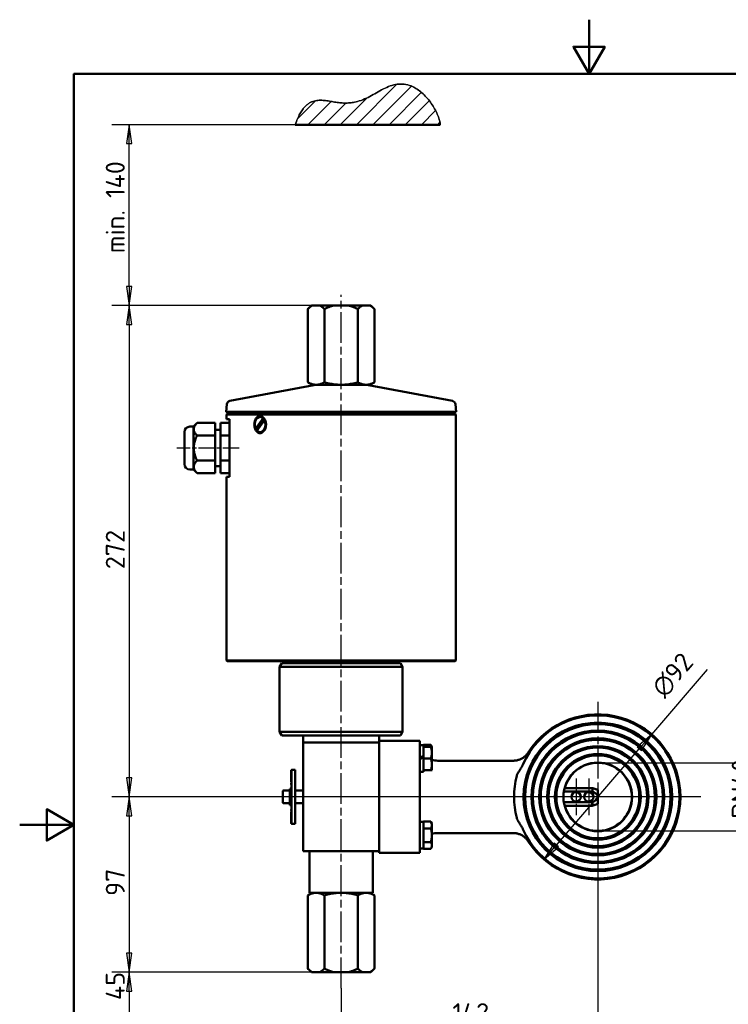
# Model space of a CAD drawing. Header units: millimetres. Extents: x 0 to 630, y 0 to 891.
# Tile 13 of 14: x 0 to 392, y 346 to 891. Entities that reach past the tile are written whole.
import ezdxf

# ---------------------------------------------------------------- set-up
doc = ezdxf.new("R2010")
doc.units = ezdxf.units.MM
doc.header["$LTSCALE"] = 3
doc.linetypes.add('CHAIN', pattern=[0.3543, 0.2362, -0.0295, 0.0591, -0.0295])
for name, color, linetype, lineweight in [('Bemaßungen(DIN)', 7, 'Continuous', 25), ('Mittellinie(DIN)', 4, 'CHAIN', 25), ('Mittelpunktmarkierung(DIN)', 4, 'CHAIN', 25), ('Rahmen_0', 179, 'Continuous', 50), ('Schraffur', 230, 'Continuous', 25), ('Sichtbare Kanten(DIN)', 7, 'Continuous', 50), ('Skizziergeometrie(DIN)', 179, 'Continuous', 50)]:
    doc.layers.add(name, color=color, linetype=linetype, lineweight=lineweight)
doc.styles.add('STANDARD-BSI~0', font='isocpeur.ttf')
doc.dimstyles.new('STANDARD-DIN', dxfattribs={"dimscale": 3, "dimtxt": 3.5, "dimasz": 3.5, "dimexe": 3.175, "dimexo": 0, "dimgap": 0.8, "dimtad": 1, "dimrnd": 1e-08, "dimtxsty": 'STANDARD-BSI~0', "dimblk": 'Filled-1', "dimcen": 0.09, "dimdle": 10, "dimclrd": 5, "dimclre": 5, "dimclrt": 256, "dimadec": 1, "dimazin": 2, "dimtfac": 0.714286, "dimtdec": 3, "dimtmove": 0, "dimatfit": 3, "dimfxl": 0, "dimtolj": 1, "dimlwd": 25, "dimlwe": 25, "dimarcsym": 0})

# ---------------------------------------------------------------- blocks, each defined once
blk = doc.blocks.new('Ränder Default Border')
at = {"layer": 'Rahmen_0', "flags": 128}
for points in [[(105, 297), (105, 287), (102.11, 292), (107.89, 292), (105, 287)], [(10, 10), (10, 287), (200, 287), (200, 10), (10, 10)], [(0, 148.5), (10, 148.5), (5, 151.39), (5, 145.61), (10, 148.5)]]:
    blk.add_lwpolyline(points, dxfattribs=at)
blk = doc.blocks.new('Filled-1')
at = {"color": 0}
for p, q in [((0, 0), (-1, 0.143)), ((-1, 0.143), (-1, -0.143)), ((-1, 0), (0, 0)), ((-1, -0.143), (0, 0))]:
    blk.add_line(p, q, dxfattribs=at)
at = {"color": 0, "flags": 128}
blk.add_lwpolyline([(-1, -0.143), (0, 0), (-1, 0.143), (-1, -0.143)], dxfattribs=at)
at = {"color": 0}
blk.add_solid([(-1, -0.143), (0, 0), (-1, 0.143), (-1, -0.143)], dxfattribs=at)
blk = doc.blocks.new('*D20')
at = {"layer": 'Bemaßungen(DIN)', "color": 5, "linetype": 'Continuous', "lineweight": 25}
for p, q in [((152.41, 832.92), (50.99, 832.92)), ((60.52, 743.42), (60.52, 822.42)), ((189.7, 732.92), (50.99, 732.92))]:
    blk.add_line(p, q, dxfattribs=at)
at = {"layer": 'Defpoints', "color": 0, "linetype": 'Continuous'}
for p in [(60.52, 832.92), (152.41, 832.92), (189.7, 732.92)]:
    blk.add_point(p, dxfattribs=at)
at = {"layer": 'Bemaßungen(DIN)', "color": 5, "linetype": 'Continuous', "lineweight": 25, "xscale": 10.5, "yscale": 10.5, "zscale": 10.5}
for p, rotation in [((60.52, 832.92), 90), ((60.52, 732.92), 270)]:
    blk.add_blockref('Filled-1', p, dxfattribs=dict(at, rotation=rotation))
at = {"layer": 'Bemaßungen(DIN)', "color": 250, "linetype": 'Continuous', "lineweight": 25, "true_color": 0x3f3f3f, "insert": (47.61, 755.09), "char_height": 10.5, "attachment_point": 1, "rotation": 90, "style": 'STANDARD-BSI~0'}
blk.add_mtext('\\A1; min. 140', dxfattribs=at)
blk = doc.blocks.new('*D21')
at = {"layer": 'Bemaßungen(DIN)', "color": 5, "linetype": 'Continuous', "lineweight": 25}
for p, q in [((169.9, 732.92), (50.99, 732.92)), ((60.52, 722.42), (60.52, 471.51)), ((145.51, 461.01), (50.99, 461.01))]:
    blk.add_line(p, q, dxfattribs=at)
at = {"layer": 'Defpoints', "color": 0, "linetype": 'Continuous'}
for p in [(169.9, 732.92), (60.52, 461.01), (145.51, 461.01)]:
    blk.add_point(p, dxfattribs=at)
at = {"layer": 'Bemaßungen(DIN)', "color": 5, "linetype": 'Continuous', "lineweight": 25, "xscale": 10.5, "yscale": 10.5, "zscale": 10.5}
for p, rotation in [((60.52, 732.92), 90), ((60.52, 461.01), 270)]:
    blk.add_blockref('Filled-1', p, dxfattribs=dict(at, rotation=rotation))
at = {"layer": 'Bemaßungen(DIN)', "color": 250, "linetype": 'Continuous', "lineweight": 25, "true_color": 0x3f3f3f, "insert": (47.62, 586.99), "char_height": 10.5, "attachment_point": 1, "rotation": 90, "style": 'STANDARD-BSI~0'}
blk.add_mtext('\\A1;272', dxfattribs=at)
blk = doc.blocks.new('*D22')
at = {"layer": 'Bemaßungen(DIN)', "color": 5, "linetype": 'Continuous', "lineweight": 25}
for p, q in [((307.81, 461.01), (50.99, 461.01)), ((60.52, 450.51), (60.52, 374.51)), ((165.92, 364.01), (50.99, 364.01))]:
    blk.add_line(p, q, dxfattribs=at)
at = {"layer": 'Defpoints', "color": 0, "linetype": 'Continuous'}
for p in [(307.81, 461.01), (60.52, 364.01), (165.92, 364.01)]:
    blk.add_point(p, dxfattribs=at)
at = {"layer": 'Bemaßungen(DIN)', "color": 5, "linetype": 'Continuous', "lineweight": 25, "xscale": 10.5, "yscale": 10.5, "zscale": 10.5}
for p, rotation in [((60.52, 461.01), 90), ((60.52, 364.01), 270)]:
    blk.add_blockref('Filled-1', p, dxfattribs=dict(at, rotation=rotation))
at = {"layer": 'Bemaßungen(DIN)', "color": 250, "linetype": 'Continuous', "lineweight": 25, "true_color": 0x3f3f3f, "insert": (47.62, 406.21), "char_height": 10.5, "attachment_point": 1, "rotation": 90, "style": 'STANDARD-BSI~0'}
blk.add_mtext('\\A1;97', dxfattribs=at)
blk = doc.blocks.new('*D23')
at = {"layer": 'Bemaßungen(DIN)', "color": 5, "linetype": 'Continuous', "lineweight": 25}
for p, q in [((319.81, 479.86), (416.32, 479.86)), ((406.8, 469.36), (406.8, 452.66)), ((319.81, 442.16), (416.32, 442.16))]:
    blk.add_line(p, q, dxfattribs=at)
at = {"layer": 'Defpoints', "color": 0, "linetype": 'Continuous'}
for p in [(319.81, 479.86), (319.81, 442.16), (406.8, 442.16)]:
    blk.add_point(p, dxfattribs=at)
at = {"layer": 'Bemaßungen(DIN)', "color": 5, "linetype": 'Continuous', "lineweight": 25, "xscale": 10.5, "yscale": 10.5, "zscale": 10.5}
for p, rotation in [((406.8, 479.86), 90), ((406.8, 442.16), 270)]:
    blk.add_blockref('Filled-1', p, dxfattribs=dict(at, rotation=rotation))
at = {"layer": 'Bemaßungen(DIN)', "color": 250, "linetype": 'Continuous', "lineweight": 25, "true_color": 0x3f3f3f, "insert": (393.9, 442.11), "char_height": 10.5, "attachment_point": 1, "rotation": 90, "style": 'STANDARD-BSI~0'}
blk.add_mtext('\\A1; DN40', dxfattribs=at)
blk = doc.blocks.new('*D24')
at = {"layer": 'Bemaßungen(DIN)', "color": 5, "linetype": 'Continuous', "lineweight": 25}
for p, q in [((319.81, 461.01), (319.81, 324.43)), ((177.81, 355.15), (177.81, 324.43)), ((188.31, 333.95), (309.31, 333.95))]:
    blk.add_line(p, q, dxfattribs=at)
at = {"layer": 'Defpoints', "color": 0, "linetype": 'Continuous'}
for p in [(319.81, 461.01), (177.81, 355.15), (319.81, 333.95)]:
    blk.add_point(p, dxfattribs=at)
at = {"layer": 'Bemaßungen(DIN)', "color": 5, "linetype": 'Continuous', "lineweight": 25, "xscale": 10.5, "yscale": 10.5, "zscale": 10.5, "rotation": 180}
blk.add_blockref('Filled-1', (177.81, 333.95), dxfattribs=at)
at = {"layer": 'Bemaßungen(DIN)', "color": 5, "linetype": 'Continuous', "lineweight": 25, "xscale": 10.5, "yscale": 10.5, "zscale": 10.5}
blk.add_blockref('Filled-1', (319.81, 333.95), dxfattribs=at)
at = {"layer": 'Bemaßungen(DIN)', "color": 250, "linetype": 'Continuous', "lineweight": 25, "true_color": 0x3f3f3f, "insert": (239.36, 346.85), "char_height": 10.5, "attachment_point": 1, "style": 'STANDARD-BSI~0'}
blk.add_mtext('\\A1;142', dxfattribs=at)
blk = doc.blocks.new('*D27')
at = {"layer": 'Bemaßungen(DIN)', "color": 5, "linetype": 'Continuous', "lineweight": 25}
for p, q in [((161.99, 364.01), (50.99, 364.01)), ((60.52, 353.51), (60.52, 319.51)), ((149.45, 309.01), (50.99, 309.01))]:
    blk.add_line(p, q, dxfattribs=at)
at = {"layer": 'Defpoints', "color": 0, "linetype": 'Continuous'}
for p in [(161.99, 364.01), (60.52, 309.01), (149.45, 309.01)]:
    blk.add_point(p, dxfattribs=at)
at = {"layer": 'Bemaßungen(DIN)', "color": 5, "linetype": 'Continuous', "lineweight": 25, "xscale": 10.5, "yscale": 10.5, "zscale": 10.5}
for p, rotation in [((60.52, 364.01), 90), ((60.52, 309.01), 270)]:
    blk.add_blockref('Filled-1', p, dxfattribs=dict(at, rotation=rotation))
at = {"layer": 'Bemaßungen(DIN)', "color": 250, "linetype": 'Continuous', "lineweight": 25, "true_color": 0x3f3f3f, "insert": (47.61, 311.31), "char_height": 10.5, "attachment_point": 1, "rotation": 90, "style": 'STANDARD-BSI~0'}
blk.add_mtext('\\A1; min. 45', dxfattribs=at)
blk = doc.blocks.new('*D28')
at = {"layer": 'Bemaßungen(DIN)', "color": 5, "linetype": 'Continuous', "lineweight": 25}
for p, q in [((349.62, 495.59), (380.53, 531.44)), ((296.86, 434.38), (342.76, 487.63))]:
    blk.add_line(p, q, dxfattribs=at)
at = {"layer": 'Defpoints', "color": 0, "linetype": 'Continuous'}
for p in [(349.62, 495.59), (290, 426.43)]:
    blk.add_point(p, dxfattribs=at)
at = {"layer": 'Bemaßungen(DIN)', "color": 5, "linetype": 'Continuous', "lineweight": 25, "xscale": 10.5, "yscale": 10.5, "zscale": 10.5}
for p, rotation in [((349.62, 495.59), 49.2350394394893), ((290, 426.43), 229.2350394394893)]:
    blk.add_blockref('Filled-1', p, dxfattribs=dict(at, rotation=rotation))
at = {"layer": 'Bemaßungen(DIN)', "color": 250, "linetype": 'Continuous', "lineweight": 25, "true_color": 0x3f3f3f, "insert": (344.26, 517.24), "char_height": 10.5, "attachment_point": 1, "rotation": 49.235, "style": 'STANDARD-BSI~0'}
blk.add_mtext('\\A1; \\fAIGDT|b0|i0;\\H10.5000;n\\fISOCPEUR|b0|i0;\\H10.5000;92', dxfattribs=at)

msp = doc.modelspace()

# ---------------------------------------------------------------- hatches: boundary and pattern name
at = {"layer": 'Schraffur'}
h = msp.add_hatch(dxfattribs=at)
h.set_pattern_fill('ANSI31', color=256, scale=50.8, style=0)
h.set_pattern_definition([(45, (0, 0), (-4.49013, 4.49013), [])])
edge = h.paths.add_edge_path()
edge.add_line((152.406, 832.919), (232.584, 832.919))
edge.add_spline(control_points=[(232.584, 832.919), (232.963, 839.337), (205.653, 886.425), (188.295, 814.789), (161.932, 860.435), (152.406, 832.919)], knot_values=[0, 0, 0, 0, 0, 0.4905105, 1, 1, 1, 1, 1], degree=4, periodic=0)

# ---------------------------------------------------------------- linework, layer by layer
msp.add_line((152.406, 832.919), (232.584, 832.919))
msp.add_open_spline([(232.584, 832.919), (232.963, 839.337), (205.653, 886.425), (188.295, 814.789), (161.932, 860.435), (152.406, 832.919)], degree=4, knots=[0, 0, 0, 0, 0, 0.4905105, 1, 1, 1, 1, 1])
at = {"layer": 'Mittellinie(DIN)', "linetype": 'CHAIN', "ltscale": 23.990969}
msp.add_line((177.81, 355.152), (177.81, 738.829), dxfattribs=at)
at = {"layer": 'Mittellinie(DIN)', "linetype": 'CHAIN', "ltscale": 12.772414}
msp.add_line((121.475, 654.007), (86.992, 654.007), dxfattribs=at)
at = {"layer": 'Mittelpunktmarkierung(DIN)', "linetype": 'CHAIN', "ltscale": 23.990969}
for p, q in [((319.81, 513.616), (319.81, 408.397)), ((317.91, 461.007), (133.539, 461.007)), ((376.833, 461.007), (304.71, 461.007)), ((372.419, 461.007), (312.31, 461.007))]:
    msp.add_line(p, q, dxfattribs=at)
at = {"layer": 'Mittelpunktmarkierung(DIN)', "linetype": 'CHAIN', "ltscale": 7.48203}
for p, q in [((307.81, 471.107), (307.81, 450.907)), ((314.81, 471.107), (314.81, 450.907))]:
    msp.add_line(p, q, dxfattribs=at)
at = {"layer": 'Sichtbare Kanten(DIN)'}
for p, q in [((161.335, 732.919), (159.335, 730.919)), ((159.335, 730.919), (159.335, 690.419)), ((161.989, 732.919), (161.335, 732.919)), ((161.989, 732.919), (165.918, 732.919)), ((173.881, 732.919), (165.918, 732.919)), ((168.572, 730.919), (168.572, 690.419)), ((173.881, 732.919), (181.738, 732.919)), ((189.702, 732.919), (181.738, 732.919)), ((187.047, 730.919), (187.047, 690.419)), ((189.702, 732.919), (193.63, 732.919)), ((194.285, 732.919), (193.63, 732.919)), ((194.285, 732.919), (196.285, 730.919)), ((196.285, 730.919), (196.285, 690.419)), ((162.624, 688.884), (116.199, 680.043)), ((161.933, 688.919), (159.335, 690.419)), ((161.933, 688.919), (193.687, 688.919)), ((192.995, 688.884), (239.42, 680.043)), ((193.687, 688.919), (196.285, 690.419)), ((114.581, 678.253), (114.21, 674.007)), ((241.038, 678.253), (241.41, 674.007)), ((241.41, 674.007), (114.21, 674.007)), ((115.206, 673.919), (114.21, 674.007)), ((114.81, 673.007), (114.31, 672.507)), ((241.31, 672.507), (114.31, 672.507)), ((114.31, 670.007), (114.31, 672.507)), ((114.81, 673.007), (240.81, 673.007)), ((240.414, 673.919), (115.206, 673.919)), ((115.81, 673.919), (115.81, 673.007)), ((130.508, 664.603), (134.621, 670.473)), ((132.944, 671.207), (133.297, 671.207)), ((134.621, 670.473), (134.974, 670.473)), ((239.81, 673.919), (239.81, 673.007)), ((240.414, 673.919), (241.41, 674.007)), ((240.81, 673.007), (241.31, 672.507)), ((241.31, 536.507), (241.31, 672.507)), ((96.107, 665.863), (94.107, 665.863)), ((96.107, 665.863), (98.107, 667.863)), ((96.107, 665.863), (96.107, 642.15)), ((108.107, 667.863), (98.107, 667.863)), ((108.107, 660.935), (108.107, 667.863)), ((111.107, 667.863), (111.107, 660.935)), ((116.107, 667.863), (111.107, 667.863)), ((116.107, 670.007), (114.31, 670.007)), ((116.107, 670.007), (116.107, 638.007)), ((135.379, 669.41), (131.267, 663.54)), ((135.134, 669.893), (131.834, 665.183)), ((135.733, 669.41), (135.379, 669.41)), ((91.107, 645.15), (91.107, 662.863)), ((108.107, 660.935), (98.107, 660.935)), ((111.107, 664.007), (108.107, 664.007)), ((108.107, 647.078), (108.107, 660.935)), ((116.107, 660.935), (111.107, 660.935)), ((111.107, 660.935), (111.107, 647.078)), ((130.862, 664.603), (130.508, 664.603)), ((132.944, 662.807), (133.297, 662.807)), ((108.107, 647.078), (98.107, 647.078)), ((108.107, 640.15), (108.107, 647.078)), ((111.107, 644.007), (108.107, 644.007)), ((116.107, 647.078), (111.107, 647.078)), ((111.107, 647.078), (111.107, 640.15)), ((96.107, 642.15), (94.107, 642.15)), ((96.107, 642.15), (98.107, 640.15)), ((108.107, 640.15), (98.107, 640.15)), ((116.107, 640.15), (111.107, 640.15)), ((114.31, 638.007), (116.107, 638.007)), ((114.31, 536.507), (114.31, 638.007)), ((114.31, 536.507), (241.31, 536.507)), ((114.81, 536.007), (114.31, 536.507)), ((240.81, 536.007), (114.81, 536.007)), ((144.964, 535.007), (143.81, 533.007)), ((144.964, 535.007), (210.655, 535.007)), ((146.81, 535.007), (146.81, 536.007)), ((208.81, 535.007), (208.81, 536.007)), ((210.655, 535.007), (211.81, 533.007)), ((240.81, 536.007), (241.31, 536.507)), ((211.81, 533.007), (143.81, 533.007)), ((143.81, 497.007), (143.81, 533.007)), ((211.81, 497.007), (211.81, 533.007)), ((143.81, 497.007), (211.81, 497.007)), ((144.964, 495.007), (143.81, 497.007)), ((210.655, 495.007), (211.81, 497.007)), ((210.655, 495.007), (144.964, 495.007)), ((156.81, 495.007), (156.81, 491.007)), ((198.81, 491.007), (156.81, 491.007)), ((156.81, 491.007), (156.81, 431.007)), ((198.81, 491.925), (198.81, 495.007)), ((221.31, 492.039), (198.81, 492.039)), ((198.81, 491.925), (198.81, 491.558)), ((198.81, 491.007), (198.81, 491.558)), ((198.81, 431.007), (198.81, 491.007)), ((221.31, 492.039), (221.31, 491.558)), ((221.31, 491.558), (221.31, 488.559)), ((198.81, 488.559), (198.81, 433.455)), ((221.31, 489.62), (223.31, 489.62)), ((221.31, 488.559), (221.31, 433.455)), ((223.31, 489.725), (227.429, 489.725)), ((223.31, 489.62), (223.31, 489.725)), ((223.31, 489.62), (223.31, 488.713)), ((223.31, 488.727), (227.429, 488.727)), ((223.31, 488.713), (227.429, 488.713)), ((223.31, 488.526), (223.31, 488.713)), ((223.31, 488.713), (223.31, 488.713)), ((223.31, 488.526), (223.31, 483.775)), ((227.429, 489.725), (227.434, 489.718)), ((228.01, 488.72), (227.434, 489.718)), ((228.01, 488.72), (228.01, 488.72)), ((228.01, 485.46), (228.01, 488.72)), ((228.01, 488.72), (228.01, 488.72)), ((228.01, 478.96), (228.01, 485.46)), ((223.31, 483.775), (221.31, 482.62)), ((221.31, 481.82), (223.31, 482.975)), ((222.71, 483.428), (222.71, 482.628)), ((223.31, 482.975), (223.31, 483.775)), ((223.31, 482.975), (223.31, 482.393)), ((223.31, 482.206), (223.31, 482.393)), ((223.31, 482.206), (227.429, 482.206)), ((223.31, 482.02), (223.31, 482.206)), ((223.31, 482.02), (223.31, 475.9)), ((273.129, 481.007), (231.31, 481.007)), ((150.21, 473.834), (150.21, 475.804)), ((150.31, 475.804), (150.21, 475.804)), ((150.31, 446.007), (150.31, 476.007)), ((152.31, 476.007), (150.31, 476.007)), ((152.31, 446.007), (152.31, 476.007)), ((221.31, 474.82), (223.31, 474.82)), ((223.31, 475.713), (223.31, 475.9)), ((223.31, 475.713), (223.31, 474.82)), ((223.31, 475.713), (227.429, 475.713)), ((228.01, 475.72), (228.01, 478.96)), ((228.01, 475.72), (228.01, 475.72)), ((150.21, 473.782), (150.21, 473.834)), ((150.31, 473.834), (150.21, 473.834)), ((150.31, 473.782), (150.21, 473.782)), ((150.21, 473.181), (150.21, 473.782)), ((150.21, 473.081), (150.21, 473.181)), ((150.31, 473.181), (150.21, 473.181)), ((150.31, 473.081), (150.21, 473.081)), ((150.21, 473.016), (150.21, 473.047)), ((150.31, 473.047), (150.21, 473.047)), ((150.21, 472.743), (150.21, 473.016)), ((150.31, 473.016), (150.21, 473.016)), ((150.21, 472.474), (150.21, 472.743)), ((150.31, 472.743), (150.21, 472.743)), ((150.21, 472.305), (150.21, 472.474)), ((150.21, 472.063), (150.21, 472.305)), ((150.31, 472.305), (150.21, 472.305)), ((150.21, 470.464), (150.21, 472.063)), ((150.31, 472.063), (150.21, 472.063)), ((150.21, 470.423), (150.21, 470.464)), ((150.31, 470.464), (150.21, 470.464)), ((150.31, 470.423), (150.21, 470.423)), ((150.21, 469.477), (150.21, 470.423)), ((150.21, 469.247), (150.21, 469.477)), ((150.31, 469.477), (150.21, 469.477)), ((150.31, 469.247), (150.21, 469.247)), ((150.21, 468.093), (150.21, 468.593)), ((150.31, 468.593), (150.21, 468.593)), ((145.51, 457.907), (145.51, 464.107)), ((145.91, 464.507), (149.51, 464.507)), ((149.51, 456.507), (149.51, 465.507)), ((150.31, 465.507), (149.51, 465.507)), ((150.21, 467.92), (150.21, 468.093)), ((150.31, 468.093), (150.21, 468.093)), ((150.31, 467.92), (150.21, 467.92)), ((150.21, 465.889), (150.21, 466.231)), ((150.31, 466.231), (150.21, 466.231)), ((150.21, 465.701), (150.21, 465.889)), ((150.31, 465.889), (150.21, 465.889)), ((150.31, 465.701), (150.21, 465.701)), ((152.31, 464.507), (156.81, 464.507)), ((301.048, 464.007), (316.81, 464.007)), ((316.81, 465.906), (301.452, 465.906)), ((316.81, 465.906), (316.81, 464.007)), ((319.81, 461.007), (319.81, 464.88)), ((316.81, 458.007), (301.048, 458.007)), ((316.81, 458.007), (316.81, 456.108)), ((319.81, 457.134), (319.81, 461.007)), ((145.91, 457.507), (149.51, 457.507)), ((150.31, 456.507), (149.51, 456.507)), ((150.21, 456.124), (150.21, 456.312)), ((150.31, 456.312), (150.21, 456.312)), ((150.21, 455.782), (150.21, 456.124)), ((150.31, 456.124), (150.21, 456.124)), ((150.31, 455.782), (150.21, 455.782)), ((150.21, 453.92), (150.21, 454.093)), ((150.31, 454.093), (150.21, 454.093)), ((150.21, 453.42), (150.21, 453.92)), ((150.31, 453.92), (150.21, 453.92)), ((150.31, 453.42), (150.21, 453.42)), ((150.21, 452.536), (150.21, 452.766)), ((150.31, 452.766), (150.21, 452.766)), ((150.21, 451.507), (150.21, 452.536)), ((150.31, 452.536), (150.21, 452.536)), ((152.31, 457.507), (156.81, 457.507)), ((301.452, 456.108), (316.81, 456.108)), ((150.21, 451.476), (150.21, 451.507)), ((150.31, 451.507), (150.21, 451.507)), ((150.21, 451.203), (150.21, 451.476)), ((150.31, 451.476), (150.21, 451.476)), ((150.21, 450.934), (150.21, 451.203)), ((150.31, 451.203), (150.21, 451.203)), ((150.21, 450.765), (150.21, 450.934)), ((150.21, 450.523), (150.21, 450.765)), ((150.31, 450.765), (150.21, 450.765)), ((150.21, 448.924), (150.21, 450.523)), ((150.31, 450.523), (150.21, 450.523)), ((150.31, 448.924), (150.21, 448.924)), ((150.21, 448.883), (150.21, 448.924)), ((150.31, 448.883), (150.21, 448.883)), ((150.21, 448.833), (150.21, 448.883)), ((150.21, 448.231), (150.21, 448.833)), ((150.31, 448.833), (150.21, 448.833)), ((150.21, 448.179), (150.21, 448.231)), ((150.31, 448.231), (150.21, 448.231)), ((150.21, 446.209), (150.21, 448.179)), ((150.31, 448.179), (150.21, 448.179)), ((221.31, 447.193), (223.31, 447.193)), ((223.31, 447.191), (223.31, 447.299)), ((223.31, 447.299), (227.429, 447.299)), ((223.31, 447.191), (223.31, 443.643)), ((227.429, 447.299), (227.434, 447.291)), ((228.01, 446.293), (227.434, 447.291)), ((150.31, 446.209), (150.21, 446.209)), ((152.31, 446.007), (150.31, 446.007)), ((223.31, 443.534), (223.31, 443.643)), ((223.31, 443.534), (227.429, 443.534)), ((223.31, 443.319), (223.31, 443.534)), ((223.31, 443.319), (223.31, 436.245)), ((228.01, 445.417), (228.01, 446.293)), ((228.01, 439.782), (228.01, 445.417)), ((223.31, 436.029), (223.31, 436.245)), ((223.31, 436.029), (227.429, 436.029)), ((223.31, 435.921), (223.31, 436.029)), ((223.31, 435.921), (223.31, 432.559)), ((228.01, 434.158), (228.01, 439.782)), ((231.31, 441.007), (273.129, 441.007)), ((156.81, 431.007), (198.81, 431.007)), ((160.31, 431.007), (160.31, 408.007)), ((195.31, 431.007), (195.31, 408.007)), ((198.81, 430.455), (198.81, 431.007)), ((198.81, 430.455), (198.81, 429.974)), ((221.31, 433.455), (221.31, 430.455)), ((221.31, 430.455), (221.31, 429.974)), ((222.003, 432.393), (223.31, 432.393)), ((223.31, 432.559), (223.31, 432.432)), ((223.31, 432.432), (223.31, 432.395)), ((223.31, 432.288), (223.31, 432.395)), ((223.31, 432.288), (227.429, 432.288)), ((228.01, 433.293), (227.434, 432.296)), ((228.01, 433.293), (228.01, 434.158)), ((198.81, 429.974), (221.31, 429.974)), ((161.933, 408.007), (159.335, 406.507)), ((159.335, 366.007), (159.335, 406.507)), ((195.31, 408.007), (160.31, 408.007)), ((168.572, 366.007), (168.572, 406.507)), ((187.047, 366.007), (187.047, 406.507)), ((193.687, 408.007), (196.285, 406.507)), ((196.285, 366.007), (196.285, 406.507)), ((161.335, 364.007), (159.335, 366.007)), ((194.285, 364.007), (196.285, 366.007)), ((161.335, 364.007), (161.989, 364.007)), ((165.918, 364.007), (161.989, 364.007)), ((165.918, 364.007), (173.881, 364.007)), ((181.738, 364.007), (173.881, 364.007)), ((181.738, 364.007), (189.702, 364.007)), ((193.63, 364.007), (189.702, 364.007)), ((193.63, 364.007), (194.285, 364.007))]:
    msp.add_line(p, q, dxfattribs=at)
at = {"layer": 'Sichtbare Kanten(DIN)', "flags": 128}
for points in [[(161.989, 732.919), (161.883, 732.868), (161.778, 732.814), (161.671, 732.757), (161.565, 732.697), (161.458, 732.635), (161.351, 732.57), (161.244, 732.502), (161.136, 732.431), (161.028, 732.358), (160.919, 732.282), (160.81, 732.204), (160.7, 732.122), (160.59, 732.038), (160.479, 731.951), (160.368, 731.861), (160.256, 731.768), (160.143, 731.673), (160.03, 731.574), (159.916, 731.472), (159.801, 731.368), (159.686, 731.26), (159.569, 731.15), (159.452, 731.036), (159.335, 730.919)], [(168.572, 730.919), (168.454, 731.036), (168.337, 731.15), (168.221, 731.26), (168.106, 731.368), (167.991, 731.472), (167.877, 731.574), (167.764, 731.673), (167.651, 731.768), (167.539, 731.861), (167.428, 731.951), (167.317, 732.038), (167.207, 732.122), (167.097, 732.204), (166.988, 732.282), (166.879, 732.358), (166.771, 732.431), (166.663, 732.502), (166.555, 732.57), (166.448, 732.635), (166.342, 732.697), (166.235, 732.757), (166.129, 732.814), (166.023, 732.868), (165.918, 732.919)], [(173.881, 732.919), (173.67, 732.868), (173.458, 732.814), (173.246, 732.757), (173.033, 732.697), (172.82, 732.635), (172.606, 732.57), (172.391, 732.502), (172.175, 732.431), (171.958, 732.358), (171.741, 732.282), (171.523, 732.204), (171.303, 732.122), (171.083, 732.038), (170.861, 731.951), (170.638, 731.861), (170.414, 731.768), (170.189, 731.673), (169.963, 731.574), (169.735, 731.472), (169.505, 731.368), (169.274, 731.26), (169.042, 731.15), (168.808, 731.036), (168.572, 730.919)], [(187.047, 730.919), (186.812, 731.036), (186.577, 731.15), (186.345, 731.26), (186.114, 731.368), (185.885, 731.472), (185.657, 731.574), (185.43, 731.673), (185.205, 731.768), (184.981, 731.861), (184.758, 731.951), (184.537, 732.038), (184.316, 732.122), (184.097, 732.204), (183.879, 732.282), (183.661, 732.358), (183.445, 732.431), (183.229, 732.502), (183.014, 732.57), (182.8, 732.635), (182.586, 732.697), (182.373, 732.757), (182.161, 732.814), (181.949, 732.868), (181.738, 732.919)], [(189.702, 732.919), (189.596, 732.868), (189.49, 732.814), (189.384, 732.757), (189.278, 732.697), (189.171, 732.635), (189.064, 732.57), (188.957, 732.502), (188.849, 732.431), (188.74, 732.358), (188.632, 732.282), (188.523, 732.204), (188.413, 732.122), (188.303, 732.038), (188.192, 731.951), (188.08, 731.861), (187.968, 731.768), (187.856, 731.673), (187.743, 731.574), (187.629, 731.472), (187.514, 731.368), (187.398, 731.26), (187.282, 731.15), (187.165, 731.036), (187.047, 730.919)], [(196.285, 730.919), (196.167, 731.036), (196.05, 731.15), (195.934, 731.26), (195.818, 731.368), (195.704, 731.472), (195.59, 731.574), (195.476, 731.673), (195.364, 731.768), (195.252, 731.861), (195.14, 731.951), (195.03, 732.038), (194.919, 732.122), (194.81, 732.204), (194.701, 732.282), (194.592, 732.358), (194.484, 732.431), (194.376, 732.502), (194.268, 732.57), (194.161, 732.635), (194.054, 732.697), (193.948, 732.757), (193.842, 732.814), (193.736, 732.868), (193.63, 732.919)], [(159.335, 690.419), (159.771, 690.177), (160.193, 689.96), (160.603, 689.768), (161.001, 689.599), (161.39, 689.453), (161.771, 689.328), (162.144, 689.224), (162.513, 689.139), (162.877, 689.074), (163.237, 689.027), (163.596, 689), (163.953, 688.99), (164.311, 689), (164.669, 689.027), (165.03, 689.074), (165.394, 689.139), (165.762, 689.224), (166.136, 689.328), (166.517, 689.453), (166.906, 689.599), (167.304, 689.768), (167.713, 689.96), (168.136, 690.177), (168.572, 690.419)], [(168.572, 690.419), (169.445, 690.177), (170.289, 689.96), (171.108, 689.768), (171.905, 689.599), (172.683, 689.453), (173.444, 689.328), (174.192, 689.224), (174.929, 689.139), (175.656, 689.074), (176.378, 689.027), (177.095, 689), (177.81, 688.99), (178.525, 689), (179.242, 689.027), (179.963, 689.074), (180.691, 689.139), (181.427, 689.224), (182.175, 689.328), (182.937, 689.453), (183.714, 689.599), (184.511, 689.768), (185.33, 689.96), (186.174, 690.177), (187.047, 690.419)], [(187.047, 690.419), (187.484, 690.177), (187.906, 689.96), (188.315, 689.768), (188.714, 689.599), (189.103, 689.453), (189.483, 689.328), (189.857, 689.224), (190.226, 689.139), (190.59, 689.074), (190.95, 689.027), (191.309, 689), (191.666, 688.99), (192.024, 689), (192.382, 689.027), (192.743, 689.074), (193.107, 689.139), (193.475, 689.224), (193.849, 689.328), (194.23, 689.453), (194.618, 689.599), (195.017, 689.768), (195.426, 689.96), (195.848, 690.177), (196.285, 690.419)], [(132.908, 662.257), (132.49, 662.298), (132.072, 662.422), (131.669, 662.629), (131.293, 662.916), (130.954, 663.269), (130.658, 663.674), (130.403, 664.133), (130.183, 664.65), (130.008, 665.212), (129.883, 665.805), (129.808, 666.41), (129.784, 667.007), (129.808, 667.604), (129.883, 668.209), (130.008, 668.802), (130.184, 669.365), (130.403, 669.882), (130.659, 670.339), (130.955, 670.744), (131.294, 671.098), (131.67, 671.385), (132.073, 671.591), (132.49, 671.715), (132.908, 671.757)], [(132.908, 671.757), (133.331, 671.715), (133.76, 671.591), (134.182, 671.385), (134.583, 671.098), (134.951, 670.744), (135.277, 670.339), (135.562, 669.882), (135.809, 669.365), (136.01, 668.802), (136.153, 668.209), (136.239, 667.604), (136.267, 667.007), (136.239, 666.41), (136.153, 665.805), (136.01, 665.212), (135.81, 664.65), (135.562, 664.133), (135.277, 663.674), (134.952, 663.269), (134.584, 662.916), (134.183, 662.629), (133.761, 662.422), (133.331, 662.298), (132.908, 662.257)], [(134.974, 670.473), (134.982, 670.446), (134.989, 670.42), (134.997, 670.393), (135.004, 670.367), (135.011, 670.342), (135.018, 670.316), (135.025, 670.291), (135.032, 670.266), (135.039, 670.241), (135.046, 670.216), (135.052, 670.192), (135.059, 670.168), (135.066, 670.144), (135.072, 670.12), (135.078, 670.096), (135.085, 670.073), (135.091, 670.05), (135.097, 670.027), (135.104, 670.004), (135.11, 669.981), (135.116, 669.959), (135.122, 669.937), (135.128, 669.915), (135.134, 669.893)], [(98.107, 667.863), (97.791, 667.536), (97.51, 667.219), (97.26, 666.912), (97.041, 666.613), (96.851, 666.322), (96.689, 666.036), (96.553, 665.756), (96.443, 665.479), (96.359, 665.206), (96.298, 664.936), (96.262, 664.667), (96.25, 664.399), (96.262, 664.131), (96.298, 663.862), (96.359, 663.591), (96.443, 663.319), (96.553, 663.042), (96.689, 662.762), (96.851, 662.476), (97.041, 662.185), (97.26, 661.886), (97.51, 661.579), (97.791, 661.262), (98.107, 660.935)], [(131.834, 665.183), (131.797, 665.161), (131.761, 665.139), (131.723, 665.117), (131.686, 665.095), (131.648, 665.072), (131.61, 665.049), (131.572, 665.026), (131.533, 665.003), (131.494, 664.98), (131.454, 664.956), (131.414, 664.932), (131.374, 664.909), (131.334, 664.884), (131.293, 664.86), (131.251, 664.835), (131.21, 664.81), (131.168, 664.785), (131.125, 664.76), (131.082, 664.734), (131.039, 664.709), (130.995, 664.683), (130.951, 664.656), (130.907, 664.63), (130.862, 664.603)], [(98.107, 660.935), (97.791, 660.28), (97.51, 659.647), (97.26, 659.033), (97.041, 658.435), (96.851, 657.852), (96.689, 657.281), (96.553, 656.72), (96.443, 656.167), (96.359, 655.622), (96.298, 655.081), (96.262, 654.543), (96.25, 654.007), (96.262, 653.47), (96.298, 652.933), (96.359, 652.392), (96.443, 651.846), (96.553, 651.293), (96.689, 650.732), (96.851, 650.161), (97.041, 649.578), (97.26, 648.981), (97.51, 648.366), (97.791, 647.733), (98.107, 647.078)], [(98.107, 647.078), (97.791, 646.751), (97.51, 646.434), (97.26, 646.127), (97.041, 645.829), (96.851, 645.537), (96.689, 645.251), (96.553, 644.971), (96.443, 644.695), (96.359, 644.422), (96.298, 644.151), (96.262, 643.882), (96.25, 643.614), (96.262, 643.346), (96.298, 643.077), (96.359, 642.807), (96.443, 642.534), (96.553, 642.258), (96.689, 641.977), (96.851, 641.692), (97.041, 641.4), (97.26, 641.101), (97.51, 640.794), (97.791, 640.478), (98.107, 640.15)], [(227.875, 488.723), (227.863, 488.763), (227.851, 488.802), (227.837, 488.842), (227.824, 488.882), (227.809, 488.922), (227.795, 488.963), (227.779, 489.003), (227.763, 489.044), (227.747, 489.084), (227.73, 489.125), (227.712, 489.167), (227.694, 489.208), (227.675, 489.25), (227.656, 489.292), (227.636, 489.334), (227.615, 489.376), (227.594, 489.419), (227.573, 489.462), (227.55, 489.505), (227.527, 489.548), (227.504, 489.592), (227.48, 489.636), (227.455, 489.681), (227.429, 489.725)], [(228.01, 488.72), (228.009, 488.72), (228.006, 488.72), (228.001, 488.721), (227.994, 488.721), (227.985, 488.721), (227.974, 488.721), (227.961, 488.722), (227.946, 488.722), (227.93, 488.722), (227.911, 488.723), (227.89, 488.723), (227.867, 488.723), (227.843, 488.723), (227.816, 488.724), (227.787, 488.724), (227.756, 488.724), (227.723, 488.724), (227.688, 488.725), (227.65, 488.725), (227.611, 488.725), (227.569, 488.726), (227.525, 488.726), (227.478, 488.726), (227.429, 488.727)], [(227.429, 488.713), (227.478, 488.713), (227.525, 488.714), (227.569, 488.714), (227.611, 488.714), (227.65, 488.715), (227.688, 488.715), (227.723, 488.715), (227.756, 488.715), (227.787, 488.716), (227.816, 488.716), (227.843, 488.716), (227.867, 488.717), (227.89, 488.717), (227.911, 488.717), (227.93, 488.717), (227.946, 488.718), (227.961, 488.718), (227.974, 488.718), (227.985, 488.718), (227.994, 488.719), (228.001, 488.719), (228.006, 488.719), (228.009, 488.72), (228.01, 488.72)], [(228.01, 485.46), (228.009, 485.59), (228.006, 485.72), (228.001, 485.85), (227.994, 485.98), (227.985, 486.11), (227.974, 486.24), (227.961, 486.37), (227.946, 486.5), (227.93, 486.631), (227.911, 486.762), (227.89, 486.894), (227.867, 487.027), (227.843, 487.16), (227.816, 487.295), (227.787, 487.43), (227.756, 487.567), (227.723, 487.704), (227.688, 487.843), (227.65, 487.984), (227.611, 488.126), (227.569, 488.27), (227.525, 488.416), (227.478, 488.563), (227.429, 488.713)], [(227.429, 482.206), (227.478, 482.356), (227.525, 482.504), (227.569, 482.649), (227.611, 482.793), (227.65, 482.935), (227.688, 483.076), (227.723, 483.215), (227.756, 483.353), (227.787, 483.489), (227.816, 483.625), (227.843, 483.759), (227.867, 483.892), (227.89, 484.025), (227.911, 484.157), (227.93, 484.288), (227.946, 484.419), (227.961, 484.55), (227.974, 484.68), (227.985, 484.81), (227.994, 484.939), (228.001, 485.069), (228.006, 485.199), (228.009, 485.329), (228.01, 485.46)], [(272.921, 481.007), (273.34, 481.015), (273.757, 481.042), (274.173, 481.085), (274.586, 481.146), (274.996, 481.224), (275.403, 481.319), (275.806, 481.431), (276.205, 481.56), (276.597, 481.705), (276.983, 481.866), (277.361, 482.043), (277.731, 482.236), (278.094, 482.444), (278.447, 482.667), (278.792, 482.905), (279.126, 483.157), (279.448, 483.423), (279.759, 483.701), (280.058, 483.992), (280.344, 484.295), (280.618, 484.61), (280.878, 484.936), (281.125, 485.273), (281.358, 485.62)], [(228.01, 478.96), (228.009, 479.09), (228.006, 479.22), (228.001, 479.349), (227.994, 479.479), (227.985, 479.608), (227.974, 479.738), (227.961, 479.868), (227.946, 479.998), (227.93, 480.129), (227.911, 480.26), (227.89, 480.391), (227.867, 480.524), (227.843, 480.657), (227.816, 480.791), (227.787, 480.926), (227.756, 481.062), (227.723, 481.2), (227.688, 481.339), (227.65, 481.479), (227.611, 481.621), (227.569, 481.764), (227.525, 481.91), (227.478, 482.057), (227.429, 482.206)], [(227.429, 475.713), (227.478, 475.862), (227.525, 476.01), (227.569, 476.155), (227.611, 476.299), (227.65, 476.441), (227.688, 476.581), (227.723, 476.72), (227.756, 476.857), (227.787, 476.993), (227.816, 477.128), (227.843, 477.263), (227.867, 477.396), (227.89, 477.528), (227.911, 477.66), (227.93, 477.791), (227.946, 477.921), (227.961, 478.052), (227.974, 478.181), (227.985, 478.311), (227.994, 478.441), (228.001, 478.57), (228.006, 478.7), (228.009, 478.83), (228.01, 478.96)], [(228.01, 475.72), (228.009, 475.72), (228.005, 475.719), (228, 475.719), (227.993, 475.719), (227.984, 475.718), (227.973, 475.718), (227.96, 475.718), (227.945, 475.718), (227.929, 475.717), (227.91, 475.717), (227.889, 475.717), (227.866, 475.717), (227.842, 475.716), (227.815, 475.716), (227.786, 475.716), (227.755, 475.715), (227.722, 475.715), (227.687, 475.715), (227.65, 475.715), (227.61, 475.714), (227.568, 475.714), (227.524, 475.714), (227.478, 475.713), (227.429, 475.713)], [(274.937, 472.593), (275.009, 472.846), (275.093, 473.096), (275.189, 473.341), (275.295, 473.583), (275.41, 473.82), (275.533, 474.055), (275.665, 474.291), (275.804, 474.528), (275.951, 474.767), (276.104, 475.009), (276.262, 475.254), (276.426, 475.504), (276.593, 475.758), (276.765, 476.019), (276.938, 476.284), (277.113, 476.555), (277.287, 476.832), (277.46, 477.114), (277.631, 477.402), (277.799, 477.695), (277.962, 477.994), (278.119, 478.298), (278.27, 478.609), (278.412, 478.925)], [(319.81, 464.88), (319.698, 464.918), (319.585, 464.957), (319.472, 464.996), (319.357, 465.035), (319.241, 465.075), (319.124, 465.115), (319.006, 465.156), (318.887, 465.197), (318.766, 465.238), (318.645, 465.28), (318.522, 465.322), (318.398, 465.364), (318.273, 465.407), (318.146, 465.45), (318.018, 465.494), (317.889, 465.538), (317.759, 465.582), (317.628, 465.627), (317.495, 465.672), (317.361, 465.718), (317.225, 465.764), (317.088, 465.811), (316.95, 465.858), (316.81, 465.906)], [(316.81, 464.007), (317.068, 463.861), (317.312, 463.718), (317.543, 463.579), (317.761, 463.442), (317.966, 463.307), (318.16, 463.175), (318.341, 463.045), (318.511, 462.917), (318.67, 462.791), (318.818, 462.666), (318.955, 462.543), (319.082, 462.421), (319.198, 462.3), (319.304, 462.18), (319.4, 462.061), (319.485, 461.943), (319.561, 461.826), (319.626, 461.708), (319.682, 461.592), (319.728, 461.475), (319.763, 461.358), (319.789, 461.241), (319.805, 461.124), (319.81, 461.007)], [(319.81, 461.007), (319.805, 460.889), (319.789, 460.772), (319.763, 460.655), (319.728, 460.538), (319.682, 460.422), (319.626, 460.305), (319.561, 460.188), (319.485, 460.07), (319.4, 459.952), (319.304, 459.833), (319.198, 459.713), (319.082, 459.592), (318.955, 459.47), (318.818, 459.347), (318.67, 459.223), (318.511, 459.096), (318.341, 458.968), (318.16, 458.838), (317.966, 458.706), (317.761, 458.571), (317.543, 458.435), (317.312, 458.295), (317.068, 458.152), (316.81, 458.007)], [(316.81, 456.108), (316.95, 456.155), (317.088, 456.202), (317.225, 456.249), (317.361, 456.295), (317.495, 456.341), (317.628, 456.386), (317.759, 456.431), (317.889, 456.476), (318.018, 456.52), (318.146, 456.563), (318.273, 456.606), (318.398, 456.649), (318.522, 456.692), (318.645, 456.734), (318.766, 456.775), (318.887, 456.817), (319.006, 456.857), (319.124, 456.898), (319.241, 456.938), (319.357, 456.978), (319.472, 457.017), (319.585, 457.056), (319.698, 457.095), (319.81, 457.134)], [(228.01, 445.417), (228.009, 445.492), (228.006, 445.567), (228.001, 445.643), (227.994, 445.718), (227.985, 445.793), (227.974, 445.868), (227.961, 445.943), (227.946, 446.019), (227.93, 446.094), (227.911, 446.17), (227.89, 446.247), (227.867, 446.323), (227.843, 446.401), (227.816, 446.478), (227.787, 446.557), (227.756, 446.636), (227.723, 446.715), (227.688, 446.796), (227.65, 446.877), (227.611, 446.959), (227.569, 447.043), (227.525, 447.127), (227.478, 447.212), (227.429, 447.299)], [(278.412, 443.088), (278.268, 443.408), (278.115, 443.723), (277.956, 444.031), (277.791, 444.333), (277.621, 444.63), (277.448, 444.92), (277.274, 445.203), (277.098, 445.481), (276.924, 445.752), (276.751, 446.016), (276.581, 446.274), (276.415, 446.526), (276.253, 446.773), (276.096, 447.017), (275.945, 447.256), (275.8, 447.492), (275.662, 447.727), (275.533, 447.959), (275.41, 448.193), (275.295, 448.43), (275.189, 448.672), (275.093, 448.918), (275.009, 449.167), (274.937, 449.42)], [(227.429, 443.534), (227.478, 443.621), (227.525, 443.707), (227.569, 443.791), (227.611, 443.874), (227.65, 443.956), (227.688, 444.038), (227.723, 444.118), (227.756, 444.198), (227.787, 444.277), (227.816, 444.355), (227.843, 444.433), (227.867, 444.51), (227.89, 444.587), (227.911, 444.663), (227.93, 444.739), (227.946, 444.815), (227.961, 444.89), (227.974, 444.965), (227.985, 445.041), (227.994, 445.116), (228.001, 445.191), (228.006, 445.266), (228.009, 445.341), (228.01, 445.417)], [(228.01, 439.782), (228.009, 439.932), (228.006, 440.082), (228.001, 440.232), (227.994, 440.382), (227.985, 440.532), (227.974, 440.681), (227.961, 440.831), (227.946, 440.982), (227.93, 441.133), (227.911, 441.284), (227.89, 441.436), (227.867, 441.589), (227.843, 441.743), (227.816, 441.898), (227.787, 442.055), (227.756, 442.212), (227.723, 442.371), (227.688, 442.531), (227.65, 442.694), (227.611, 442.858), (227.569, 443.023), (227.525, 443.192), (227.478, 443.362), (227.429, 443.534)], [(227.429, 436.029), (227.478, 436.202), (227.525, 436.372), (227.569, 436.54), (227.611, 436.706), (227.65, 436.87), (227.688, 437.032), (227.723, 437.192), (227.756, 437.351), (227.787, 437.509), (227.816, 437.665), (227.843, 437.82), (227.867, 437.974), (227.89, 438.127), (227.911, 438.279), (227.93, 438.431), (227.946, 438.582), (227.961, 438.732), (227.974, 438.882), (227.985, 439.032), (227.994, 439.182), (228.001, 439.331), (228.006, 439.481), (228.009, 439.631), (228.01, 439.782)], [(228.01, 434.158), (228.009, 434.233), (228.006, 434.308), (228.001, 434.383), (227.994, 434.458), (227.985, 434.532), (227.974, 434.607), (227.961, 434.682), (227.946, 434.757), (227.93, 434.832), (227.911, 434.907), (227.89, 434.983), (227.867, 435.059), (227.843, 435.136), (227.816, 435.213), (227.787, 435.291), (227.756, 435.37), (227.723, 435.449), (227.688, 435.529), (227.65, 435.61), (227.611, 435.692), (227.569, 435.774), (227.525, 435.858), (227.478, 435.943), (227.429, 436.029)], [(272.921, 441.007), (273.34, 440.998), (273.757, 440.972), (274.173, 440.928), (274.586, 440.867), (274.996, 440.79), (275.403, 440.695), (275.806, 440.583), (276.205, 440.454), (276.597, 440.308), (276.983, 440.147), (277.361, 439.97), (277.731, 439.777), (278.094, 439.569), (278.447, 439.346), (278.792, 439.108), (279.126, 438.856), (279.448, 438.59), (279.759, 438.312), (280.058, 438.021), (280.344, 437.718), (280.618, 437.404), (280.878, 437.077), (281.125, 436.74), (281.358, 436.393)], [(227.429, 432.288), (227.478, 432.374), (227.525, 432.459), (227.569, 432.543), (227.611, 432.625), (227.65, 432.707), (227.688, 432.788), (227.723, 432.868), (227.756, 432.947), (227.787, 433.026), (227.816, 433.103), (227.843, 433.181), (227.867, 433.257), (227.89, 433.334), (227.911, 433.409), (227.93, 433.485), (227.946, 433.56), (227.961, 433.635), (227.974, 433.71), (227.985, 433.785), (227.994, 433.859), (228.001, 433.934), (228.006, 434.009), (228.009, 434.083), (228.01, 434.158)], [(168.572, 406.507), (168.136, 406.75), (167.713, 406.966), (167.304, 407.158), (166.906, 407.327), (166.517, 407.473), (166.136, 407.598), (165.762, 407.702), (165.394, 407.787), (165.03, 407.852), (164.669, 407.899), (164.311, 407.926), (163.953, 407.936), (163.596, 407.926), (163.237, 407.899), (162.877, 407.852), (162.513, 407.787), (162.144, 407.702), (161.771, 407.598), (161.39, 407.473), (161.001, 407.327), (160.603, 407.158), (160.193, 406.966), (159.771, 406.75), (159.335, 406.507)], [(187.047, 406.507), (186.174, 406.75), (185.33, 406.966), (184.511, 407.158), (183.714, 407.327), (182.937, 407.473), (182.175, 407.598), (181.427, 407.702), (180.691, 407.787), (179.963, 407.852), (179.242, 407.899), (178.525, 407.926), (177.81, 407.936), (177.095, 407.926), (176.378, 407.899), (175.656, 407.852), (174.929, 407.787), (174.192, 407.702), (173.444, 407.598), (172.683, 407.473), (171.905, 407.327), (171.108, 407.158), (170.289, 406.966), (169.445, 406.75), (168.572, 406.507)], [(196.285, 406.507), (195.848, 406.75), (195.426, 406.966), (195.017, 407.158), (194.618, 407.327), (194.23, 407.473), (193.849, 407.598), (193.475, 407.702), (193.107, 407.787), (192.743, 407.852), (192.382, 407.899), (192.024, 407.926), (191.666, 407.936), (191.309, 407.926), (190.95, 407.899), (190.59, 407.852), (190.226, 407.787), (189.857, 407.702), (189.483, 407.598), (189.103, 407.473), (188.714, 407.327), (188.315, 407.158), (187.906, 406.966), (187.484, 406.75), (187.047, 406.507)], [(159.335, 366.007), (159.452, 365.89), (159.569, 365.776), (159.686, 365.666), (159.801, 365.558), (159.916, 365.454), (160.03, 365.352), (160.143, 365.254), (160.256, 365.158), (160.368, 365.065), (160.479, 364.975), (160.59, 364.888), (160.7, 364.804), (160.81, 364.722), (160.919, 364.644), (161.028, 364.568), (161.136, 364.495), (161.244, 364.424), (161.351, 364.356), (161.458, 364.291), (161.565, 364.229), (161.671, 364.17), (161.778, 364.113), (161.883, 364.058), (161.989, 364.007)], [(165.918, 364.007), (166.023, 364.058), (166.129, 364.113), (166.235, 364.17), (166.342, 364.229), (166.448, 364.291), (166.555, 364.356), (166.663, 364.424), (166.771, 364.495), (166.879, 364.568), (166.988, 364.644), (167.097, 364.722), (167.207, 364.804), (167.317, 364.888), (167.428, 364.975), (167.539, 365.065), (167.651, 365.158), (167.764, 365.254), (167.877, 365.352), (167.991, 365.454), (168.106, 365.558), (168.221, 365.666), (168.337, 365.776), (168.454, 365.89), (168.572, 366.007)], [(168.572, 366.007), (168.808, 365.89), (169.042, 365.776), (169.274, 365.666), (169.505, 365.558), (169.735, 365.454), (169.963, 365.352), (170.189, 365.254), (170.414, 365.158), (170.638, 365.065), (170.861, 364.975), (171.083, 364.888), (171.303, 364.804), (171.523, 364.722), (171.741, 364.644), (171.958, 364.568), (172.175, 364.495), (172.391, 364.424), (172.606, 364.356), (172.82, 364.291), (173.033, 364.229), (173.246, 364.17), (173.458, 364.113), (173.67, 364.058), (173.881, 364.007)], [(181.738, 364.007), (181.949, 364.058), (182.161, 364.113), (182.373, 364.17), (182.586, 364.229), (182.8, 364.291), (183.014, 364.356), (183.229, 364.424), (183.445, 364.495), (183.661, 364.568), (183.879, 364.644), (184.097, 364.722), (184.316, 364.804), (184.537, 364.888), (184.758, 364.975), (184.981, 365.065), (185.205, 365.158), (185.43, 365.254), (185.657, 365.352), (185.885, 365.454), (186.114, 365.558), (186.345, 365.666), (186.577, 365.776), (186.812, 365.89), (187.047, 366.007)], [(187.047, 366.007), (187.165, 365.89), (187.282, 365.776), (187.398, 365.666), (187.514, 365.558), (187.629, 365.454), (187.743, 365.352), (187.856, 365.254), (187.968, 365.158), (188.08, 365.065), (188.192, 364.975), (188.303, 364.888), (188.413, 364.804), (188.523, 364.722), (188.632, 364.644), (188.74, 364.568), (188.849, 364.495), (188.957, 364.424), (189.064, 364.356), (189.171, 364.291), (189.278, 364.229), (189.384, 364.17), (189.49, 364.113), (189.596, 364.058), (189.702, 364.007)], [(193.63, 364.007), (193.736, 364.058), (193.842, 364.113), (193.948, 364.17), (194.054, 364.229), (194.161, 364.291), (194.268, 364.356), (194.376, 364.424), (194.484, 364.495), (194.592, 364.568), (194.701, 364.644), (194.81, 364.722), (194.919, 364.804), (195.03, 364.888), (195.14, 364.975), (195.252, 365.065), (195.364, 365.158), (195.476, 365.254), (195.59, 365.352), (195.704, 365.454), (195.818, 365.558), (195.934, 365.666), (196.05, 365.776), (196.167, 365.89), (196.285, 366.007)]]:
    msp.add_lwpolyline(points, dxfattribs=at)
at = {"layer": 'Sichtbare Kanten(DIN)'}
for centre, radius in [((319.81, 461.007), 41.067), ((319.81, 461.007), 40.667), ((319.81, 461.007), 40.267), ((319.81, 461.007), 36.733), ((319.81, 461.007), 36.333), ((319.81, 461.007), 35.933), ((319.81, 461.007), 32.4), ((319.81, 461.007), 32), ((319.81, 461.007), 31.6), ((319.81, 461.007), 28.067), ((319.81, 461.007), 27.667), ((319.81, 461.007), 27.267), ((319.81, 461.007), 23.733), ((319.81, 461.007), 23.333), ((319.81, 461.007), 22.933), ((319.81, 461.007), 19), ((307.81, 461.007), 2.6), ((314.81, 461.007), 2.6)]:
    msp.add_circle(centre, radius, dxfattribs=at)
for centre, radius, start, end in [((162.998, 686.919), 2, 90, 100.78191), ((192.621, 686.919), 2, 79.21809, 90), ((116.574, 678.079), 2, 100.78191, 175), ((239.046, 678.079), 2, 5, 79.21809), ((94.107, 662.863), 3, 90, 180), ((94.107, 645.15), 3, 180, 270), ((319.81, 461.007), 45.655, 212.62431, 147.37569), ((319.81, 461.007), 45.109, 203.40494, 156.59506), ((231.31, 491.007), 10, 180, 187.97145), ((231.31, 491.007), 10, 250.73122, 270), ((319.81, 461.007), 18.85, 195.0637, 164.9363), ((319.81, 461.007), 46.345, 165.52197, 194.47803), ((145.91, 464.107), 0.4, 90, 180), ((145.91, 457.907), 0.4, 180, 270), ((231.31, 431.007), 10, 90, 109.26878), ((231.31, 431.007), 10, 171.98238, 180)]:
    msp.add_arc(centre, radius, start, end, dxfattribs=at)
for centre, major_axis, ratio, start_param, end_param in [((132.944, 667.007), (0, 4.2), 0.7071068, 5.6831113, 8.4632152), ((133.297, 667.007), (0, 4.2), 0.7071068, 5.6831113, 6.2831853), ((132.944, 667.007), (0, -4.2), 0.7071068, 5.6831113, 8.4632152), ((133.863, 667.007), (0, 3.4), 0.7071068, 2.1368488, 2.3112131), ((133.297, 667.007), (0, -4.2), 0.7071068, 0, 2.1800299), ((133.863, 667.007), (0, -3.4), 0.7071068, 2.3558788, 2.5846998), ((220.617, 439.793), (-12.817, 0), 0.5773503, 1.6248767, 1.7824681), ((222.003, 439.793), (-12.817, 0), 0.5773503, 1.5167159, 1.6729605)]:
    msp.add_ellipse(centre, major_axis=major_axis, ratio=ratio, start_param=start_param, end_param=end_param, dxfattribs=at)
at = {"layer": 'Skizziergeometrie(DIN)'}
msp.add_line((152.406, 832.919), (232.584, 832.919), dxfattribs=at)
at = {"layer": 'Skizziergeometrie(DIN)', "lineweight": 25}
msp.add_open_spline([(152.406, 832.919), (161.932, 860.435), (188.295, 814.789), (205.653, 886.425), (232.963, 839.337), (232.584, 832.919)], degree=4, knots=[0, 0, 0, 0, 0, 0.5094895, 1, 1, 1, 1, 1], dxfattribs=at)

# ---------------------------------------------------------------- block references
at = {"xscale": 3, "yscale": 3, "zscale": 3}
msp.add_blockref('Ränder Default Border', (0, 0), dxfattribs=at)

# ---------------------------------------------------------------- dimensions: what is measured, and where the dimension line sits
at = {"layer": 'Bemaßungen(DIN)', "color": 5, "linetype": 'Continuous', "lineweight": 25, "true_color": 0x0000ff}
for base, p1, p2, angle, text, picture, middle in [((60.518, 832.919), (189.702, 732.919), (152.406, 832.919), 270, ' min. 140', '*D20', (60.518, 782.919)), ((406.8, 442.157), (319.81, 479.857), (319.81, 442.157), 90, ' DN40', '*D23', (406.8, 461.007)), ((60.518, 309.007), (161.989, 364.007), (149.452, 309.007), 90, ' min. 45', '*D27', (60.518, 336.507))]:
    dim = msp.add_linear_dim(base=base, p1=p1, p2=p2, angle=angle, text=text, dimstyle='STANDARD-DIN', override={"dimdec": 2, "dimtp": 0, "dimtm": 0, "dimtdec": 3, "dimatfit": 2}, dxfattribs=at)
    dim.commit()
    dim.dimension.update_dxf_attribs({"geometry": picture, "text_midpoint": middle, "dimtype": 160})
for base, p1, p2, angle, override, picture, middle in [((60.518, 461.007), (169.899, 732.919), (145.51, 461.007), 90, {"dimdec": 0, "dimtp": 0, "dimtm": 0, "dimtdec": 3, "dimatfit": 2}, '*D21', (60.518, 596.963)), ((60.518, 364.007), (307.81, 461.007), (165.918, 364.007), 90, {"dimdec": 2, "dimtp": 0, "dimtm": 0, "dimtdec": 3, "dimatfit": 2}, '*D22', (60.518, 412.507)), ((319.81, 333.951), (177.81, 355.152), (319.81, 461.007), 180, {"dimdec": 2, "dimtp": 0, "dimtm": 0, "dimtdec": 3, "dimatfit": 2}, '*D24', (248.81, 333.951))]:
    dim = msp.add_linear_dim(base=base, p1=p1, p2=p2, angle=angle, dimstyle='STANDARD-DIN', override=override, dxfattribs=at)
    dim.commit()
    dim.dimension.update_dxf_attribs({"geometry": picture, "text_midpoint": middle, "dimtype": 160})
dim = msp.add_diameter_dim_2p(p1=(289.999, 426.428), p2=(349.62, 495.585), text=' \\fAIGDT|b0|i0;\\H10.5000;n\\fISOCPEUR|b0|i0;\\H10.5000;92', dimstyle='STANDARD-DIN', override={"dimdec": 0, "dimtp": 0, "dimtm": 0, "dimtdec": 3, "dimatfit": 2}, dxfattribs=at)
dim.commit()
dim.dimension.update_dxf_attribs({"geometry": '*D28', "text_midpoint": (368.505, 517.491), "dimtype": 163})

doc.saveas('drawing.dxf')
